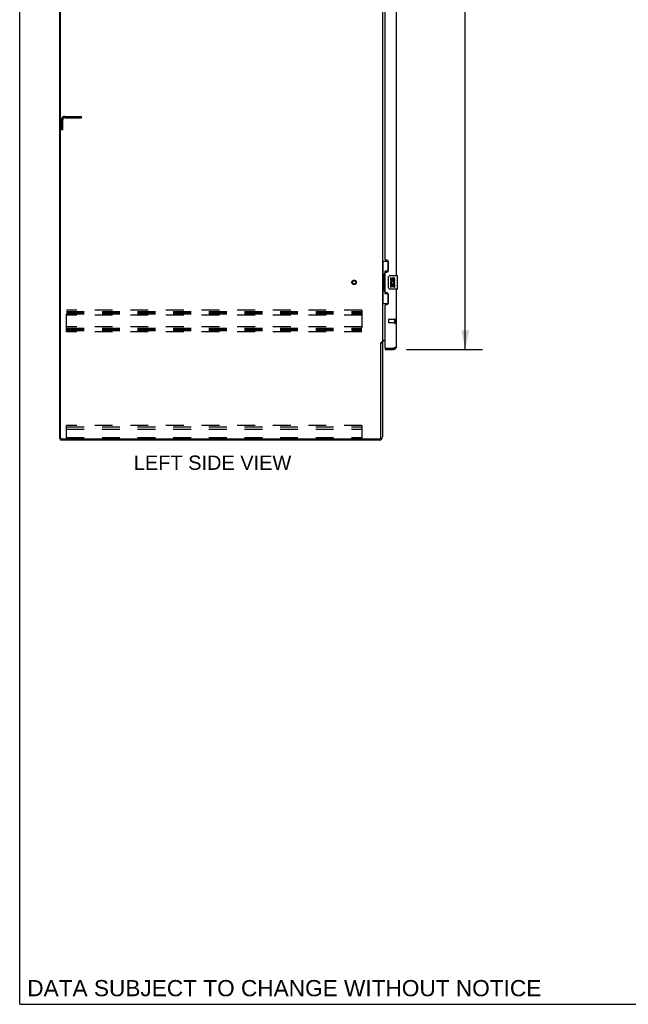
# Model space of a CAD drawing. Header units: inches. Extents: x 0 to 241, y 0 to 156.
# Tile 1 of 21: x 0 to 45, y 0 to 73. Entities that reach past the tile are written whole.
import ezdxf

# ---------------------------------------------------------------- set-up
doc = ezdxf.new("R2010")
doc.units = ezdxf.units.IN
doc.header["$LTSCALE"] = 13.26
doc.header["$MEASUREMENT"] = 0
doc.linetypes.add('HIDDEN', pattern=[0.2, 0.1, -0.1])
doc.layers.get('0').update_dxf_attribs({"linetype": 'CONTINUOUS'})
for name, color, linetype in [('02___PRT_ALL_AXES', 7, 'CONTINUOUS'), ('DEFAULT_2', 8, 'HIDDEN'), ('DIMENSIONS', 7, 'CONTINUOUS')]:
    doc.layers.add(name, color=color, linetype=linetype)
doc.styles.get("Standard").update_dxf_attribs({"font": 'arial.ttf'})
doc.dimstyles.new('DIMSTYLE_1', dxfattribs={"dimtxt": 1.063636, "dimasz": 1.418182, "dimexe": 0.09, "dimexo": 0.07, "dimgap": 0.0375, "dimtad": 0, "dimtih": 1, "dimtoh": 1, "dimzin": 4, "dimdsep": 46, "dimtxsty": 'Standard', "dimblk": '_FILLED', "dimblk1": '_FILLED', "dimblk2": '_FILLED', "dimcen": 0.09, "dimazin": 1, "dimtfac": 1, "dimtdec": 3, "dimtofl": 0, "dimtmove": 0, "dimatfit": 3, "dimldrblk": '_FILLED', "dimfxl": 1, "dimtolj": 1, "dimtzin": 4, "dimarcsym": 0})

# ---------------------------------------------------------------- blocks, each defined once
blk = doc.blocks.new('_FILLED')
at = {"color": 0, "linetype": 'ByBlock'}
blk.add_solid([(0, 0), (-1, 0.2), (-1, -0.2)], dxfattribs=at)
blk = doc.blocks.new('*D21')
at = {"layer": 'DIMENSIONS', "color": 2, "linetype": 'Continuous'}
for p, q in [((28.801, 111.232), (34.441, 111.232)), ((33.164, 111.232), (33.164, 81.849)), ((33.164, 48.732), (33.164, 78.127)), ((28.801, 48.732), (34.441, 48.732))]:
    blk.add_line(p, q, dxfattribs=at)
at = {"layer": 'DIMENSIONS', "color": 2, "linetype": 'Continuous', "xscale": 1.4181818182, "yscale": 1.4181818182, "zscale": 1.4181818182}
for p, rotation in [((33.164, 111.232), 90), ((33.164, 48.732), 270)]:
    blk.add_blockref('_FILLED', p, dxfattribs=dict(at, rotation=rotation))
at = {"layer": 'DIMENSIONS', "color": 2, "linetype": 'Continuous', "insert": (33.164, 81.318), "char_height": 1.0636, "width": 5.44076, "attachment_point": 2, "line_spacing_factor": 0.9}
blk.add_mtext('62.50\\PDOORS', dxfattribs=at)

msp = doc.modelspace()

# ---------------------------------------------------------------- linework, layer by layer
at = {"color": 7, "linetype": 'Continuous'}
for p, q in [((0, 0), (0, 156)), ((2.997, 42.086), (2.997, 113.878)), ((26.997, 55.307), (27.438, 55.307)), ((27.036, 55.307), (27.036, 54.282)), ((27.401, 55.307), (27.401, 54.527)), ((27.015, 54.282), (27.137, 54.282)), ((27.015, 54.282), (27.015, 53.182)), ((27.137, 54.312), (27.137, 54.333)), ((27.137, 53.182), (27.137, 54.282)), ((27.401, 54.572), (27.174, 54.572)), ((27.174, 54.572), (27.174, 52.892)), ((27.56, 54.232), (28.1, 54.232)), ((27.46, 53.332), (27.46, 54.132)), ((28.115, 53.247), (28.115, 54.217)), ((27.015, 53.182), (27.137, 53.182)), ((27.036, 53.182), (27.036, 52.157)), ((27.137, 53.131), (27.137, 53.152)), ((27.174, 52.892), (27.401, 52.892)), ((27.401, 52.937), (27.401, 52.157)), ((28.1, 53.232), (27.56, 53.232)), ((26.997, 52.157), (27.438, 52.157)), ((26.893, 49.222), (26.997, 49.222)), ((27.201, 48.836), (27.221, 48.836)), ((27.201, 48.836), (27.201, 48.732)), ((27.809, 48.732), (27.809, 48.836)), ((2.997, 42.086), (3.112, 42.086)), ((3.049, 42.086), (3.049, 41.982)), ((0, 0), (241.091, 0))]:
    msp.add_line(p, q, dxfattribs=at)
at = {"color": 3, "linetype": 'Continuous'}
for p, q in [((3.049, 42.148), (3.049, 113.815)), ((26.997, 110.689), (26.997, 49.274)), ((28.055, 54.232), (28.055, 79.482)), ((27.201, 55.439), (27.201, 78.274)), ((27.321, 55.379), (27.261, 55.379)), ((27.451, 54.629), (27.451, 55.249)), ((27.201, 53.024), (27.201, 54.439)), ((27.261, 54.499), (27.321, 54.499)), ((27.321, 52.964), (27.261, 52.964)), ((27.451, 52.214), (27.451, 52.834)), ((28.055, 48.978), (28.055, 53.232)), ((27.261, 52.084), (27.321, 52.084)), ((27.201, 48.856), (27.201, 52.024)), ((26.893, 42.229), (26.893, 49.234)), ((26.997, 49.274), (26.923, 49.274)), ((26.997, 49.235), (26.997, 42.228)), ((27.038, 49.43), (27.201, 49.43)), ((27.201, 49.378), (27.14, 49.378)), ((27.201, 48.732), (27.809, 48.732)), ((27.221, 48.836), (27.809, 48.836)), ((27.809, 48.836), (27.821, 48.84)), ((27.821, 48.84), (27.851, 48.851)), ((27.851, 48.851), (27.869, 48.858)), ((27.869, 48.858), (27.88, 48.863)), ((27.88, 48.863), (27.892, 48.867)), ((27.892, 48.867), (27.909, 48.874)), ((27.909, 48.874), (27.92, 48.878)), ((26.751, 41.982), (3.049, 41.982)), ((3.112, 42.086), (26.75, 42.086))]:
    msp.add_line(p, q, dxfattribs=at)
at = {"color": 7, "linetype": 'Continuous'}
for points in [[(27.174, 54.548), (27.174, 54.545), (27.175, 54.541), (27.176, 54.537), (27.177, 54.533), (27.179, 54.528), (27.181, 54.523), (27.183, 54.517), (27.186, 54.511), (27.19, 54.505), (27.193, 54.498), (27.198, 54.491), (27.203, 54.483), (27.208, 54.474), (27.21, 54.471)], [(27.46, 54.132), (27.46, 54.138), (27.461, 54.144), (27.462, 54.15), (27.463, 54.156), (27.465, 54.162), (27.467, 54.168)], [(27.21, 52.993), (27.208, 52.989), (27.203, 52.981), (27.198, 52.973), (27.193, 52.966), (27.19, 52.959), (27.186, 52.952), (27.183, 52.946), (27.181, 52.941), (27.179, 52.936), (27.177, 52.931), (27.176, 52.927), (27.175, 52.923), (27.174, 52.919), (27.174, 52.916)], [(27.467, 53.296), (27.465, 53.301), (27.463, 53.307), (27.462, 53.313), (27.461, 53.319), (27.46, 53.326), (27.46, 53.332)]]:
    msp.add_lwpolyline(points, dxfattribs=at)
at = {"color": 3, "linetype": 'Continuous'}
for points in [[(26.907, 49.256), (26.904, 49.252), (26.904, 49.25), (26.903, 49.248), (26.902, 49.247), (26.901, 49.245), (26.9, 49.243), (26.898, 49.241), (26.897, 49.24), (26.896, 49.238), (26.895, 49.236), (26.893, 49.234)], [(26.923, 49.274), (26.921, 49.273), (26.919, 49.271), (26.917, 49.27), (26.916, 49.268), (26.914, 49.267), (26.913, 49.265), (26.912, 49.264), (26.911, 49.262), (26.91, 49.261), (26.909, 49.26), (26.908, 49.258), (26.907, 49.257), (26.907, 49.256)], [(27.018, 49.407), (27.013, 49.404), (27.011, 49.403), (27.008, 49.402), (27.006, 49.401), (27.004, 49.399), (27.002, 49.398), (27, 49.396), (26.999, 49.395), (26.998, 49.393), (26.998, 49.392), (26.997, 49.391), (26.997, 49.389)], [(27.038, 49.43), (27.038, 49.428), (27.037, 49.426), (27.037, 49.424), (27.036, 49.422), (27.036, 49.421), (27.035, 49.419), (27.033, 49.418), (27.032, 49.416), (27.03, 49.414), (27.028, 49.413), (27.026, 49.412), (27.024, 49.41), (27.022, 49.409), (27.02, 49.408), (27.018, 49.407)], [(27.92, 48.878), (27.925, 48.88), (27.93, 48.883), (27.935, 48.885), (27.941, 48.887), (27.946, 48.889), (27.951, 48.892), (27.956, 48.894), (27.96, 48.896), (27.965, 48.898), (27.97, 48.9), (27.974, 48.903), (27.979, 48.905), (27.983, 48.907), (27.987, 48.909), (27.991, 48.912), (27.995, 48.914), (27.999, 48.916), (28.003, 48.918), (28.007, 48.92), (28.01, 48.923), (28.014, 48.925), (28.017, 48.927), (28.02, 48.929), (28.023, 48.932), (28.026, 48.934), (28.029, 48.936), (28.032, 48.938), (28.034, 48.941), (28.036, 48.943), (28.039, 48.945), (28.041, 48.947), (28.043, 48.949), (28.045, 48.952), (28.046, 48.954), (28.048, 48.956), (28.049, 48.958), (28.05, 48.961), (28.052, 48.963), (28.053, 48.965), (28.053, 48.967), (28.054, 48.969), (28.055, 48.972), (28.055, 48.974), (28.055, 48.976), (28.055, 48.978)]]:
    msp.add_lwpolyline(points, dxfattribs=at)
for centre, radius, start, end in [((27.261, 55.439), 0.06, 180, 270), ((27.321, 55.249), 0.13, 0, 90), ((27.261, 54.439), 0.06, 90, 180), ((27.321, 54.629), 0.13, 270, 360), ((27.261, 53.024), 0.06, 180, 270), ((27.321, 52.834), 0.13, 0, 90), ((27.261, 52.024), 0.06, 90, 180), ((27.321, 52.214), 0.13, 270, 360), ((27.14, 49.235), 0.142, 90, 180), ((27.221, 48.856), 0.02, 180, 270), ((27.809, 48.978), 0.246, 270, 360), ((3.112, 42.148), 0.0625, 180, 270), ((26.75, 42.229), 0.143, 270, 360), ((26.751, 42.228), 0.246, 270, 360)]:
    msp.add_arc(centre, radius, start, end, dxfattribs=at)
at = {"color": 7, "linetype": 'Continuous'}
for centre, radius, start, end in [((27.56, 54.132), 0.1, 90, 158.79459), ((28.1, 54.217), 0.015, 0, 90), ((27.56, 53.332), 0.1, 201.20502, 270), ((28.1, 53.247), 0.015, 270, 360), ((27.809, 48.978), 0.142, 270, 311.36328), ((27.891, 49.122), 0.26, 267.37967, 270)]:
    msp.add_arc(centre, radius, start, end, dxfattribs=at)
for centre, start_param, end_param in [((27.241, 54.322), 0.699287, 1.51401), ((27.241, 54.322), -4.655602, -3.84088), ((27.241, 53.141), 0.699287, 1.51401), ((27.241, 53.141), -4.655602, -3.84088)]:
    msp.add_ellipse(centre, major_axis=(0, 0.18), ratio=0.579493, start_param=start_param, end_param=end_param, dxfattribs=at)
at = {"layer": '02___PRT_ALL_AXES', "color": 7, "linetype": 'Continuous'}
for p, q in [((27.661, 54.078), (27.598, 54.078)), ((27.598, 54.078), (27.598, 53.941)), ((27.616, 53.616), (27.598, 53.616)), ((27.598, 53.616), (27.598, 53.386)), ((27.65, 53.616), (27.678, 53.636)), ((27.65, 53.616), (27.912, 53.616)), ((27.661, 53.941), (27.661, 54.078)), ((27.661, 53.554), (27.726, 53.554)), ((27.661, 53.386), (27.661, 53.554)), ((27.726, 54.004), (27.726, 53.935)), ((27.726, 53.554), (27.726, 53.417)), ((27.786, 53.941), (27.786, 53.983)), ((27.786, 53.554), (27.849, 53.554)), ((27.786, 53.417), (27.786, 53.554)), ((27.842, 53.652), (27.899, 53.627)), ((27.849, 53.983), (27.849, 53.847)), ((27.849, 53.847), (27.912, 53.847)), ((27.849, 53.554), (27.849, 53.386)), ((27.912, 53.847), (27.912, 53.983)), ((27.912, 53.386), (27.912, 53.616)), ((27.598, 53.386), (27.661, 53.386)), ((27.726, 53.417), (27.786, 53.417)), ((27.849, 53.386), (27.912, 53.386))]:
    msp.add_line(p, q, dxfattribs=at)
at = {"layer": '02___PRT_ALL_AXES', "color": 8, "linetype": 'HIDDEN'}
for p, q in [((27.908, 50.96), (27.461, 50.96)), ((27.908, 50.712), (27.461, 50.712)), ((27.908, 50.96), (27.908, 50.712))]:
    msp.add_line(p, q, dxfattribs=at)
msp.add_circle((24.893, 53.732), 0.124, dxfattribs=at)
at = {"layer": '02___PRT_ALL_AXES', "color": 7, "linetype": 'Continuous'}
for centre, radius, start, end in [((27.692, 53.941), 0.0943, 180, 360), ((27.752, 53.69), 0.154, 161.41988, 206.19629), ((27.755, 53.69), 0.157, 336.59665, 161.87913), ((27.755, 53.69), 0.157, 205.73705, 207.8532), ((27.692, 53.941), 0.0314, 180, 261.22946), ((27.755, 53.69), 0.0943, 336.59665, 215.11217), ((27.691, 53.946), 0.0362, 263.42855, 341.76278), ((27.818, 53.983), 0.0943, 68.69989, 167.43379), ((27.818, 53.983), 0.0314, 0, 180.04847), ((27.818, 53.983), 0.0943, 0, 68.67039)]:
    msp.add_arc(centre, radius, start, end, dxfattribs=at)
at = {"layer": 'DEFAULT_2', "color": 8, "linetype": 'HIDDEN'}
for p, q in [((3.348, 66.086), (4.601, 66.086)), ((3.348, 65.982), (4.601, 65.982)), ((4.601, 65.982), (4.601, 66.086)), ((3.101, 65.086), (3.101, 65.839)), ((3.205, 65.086), (3.205, 65.839)), ((3.205, 65.086), (3.101, 65.086)), ((25.476, 51.669), (3.476, 51.669)), ((3.476, 50.044), (3.476, 51.669)), ((3.476, 51.565), (25.476, 51.565)), ((3.476, 51.475), (25.476, 51.475)), ((3.476, 51.398), (25.476, 51.398)), ((25.476, 51.669), (25.476, 50.044)), ((25.476, 51.294), (3.476, 51.294)), ((27.451, 50.95), (27.451, 50.722)), ((27.908, 50.978), (27.908, 50.694)), ((27.951, 50.978), (27.951, 50.694)), ((25.476, 50.419), (3.476, 50.419)), ((3.476, 50.315), (25.476, 50.315)), ((3.476, 50.225), (25.476, 50.225)), ((3.476, 50.148), (25.476, 50.148)), ((25.476, 50.044), (3.476, 50.044)), ((25.476, 43.086), (3.476, 43.086)), ((3.476, 42.086), (3.476, 43.086)), ((3.476, 42.982), (25.476, 42.982)), ((3.476, 42.981), (25.476, 42.981)), ((3.476, 42.805), (25.476, 42.805)), ((25.476, 43.086), (25.476, 42.086)), ((3.476, 42.19), (25.476, 42.19))]:
    msp.add_line(p, q, dxfattribs=at)
for radius in [0.164, 0.124]:
    msp.add_circle((24.893, 53.732), radius, dxfattribs=at)
for centre, radius, start, end in [((3.348, 65.839), 0.246, 90, 180), ((3.348, 65.839), 0.142, 90, 180), ((27.461, 50.95), 0.01, 90, 180), ((27.461, 50.722), 0.01, 180, 270), ((27.93, 50.978), 0.0215, 0, 180), ((27.93, 50.694), 0.0215, 180, 360)]:
    msp.add_arc(centre, radius, start, end, dxfattribs=at)

# ---------------------------------------------------------------- texts
at = {"layer": 'DIMENSIONS', "color": 2, "linetype": 'Continuous', "attachment_point": 2, "line_spacing_factor": 0.9}
for s, insert, char_height, width in [('LEFT SIDE VIEW', (14.357, 40.84), 1.06364, 11.69605), ('DATA SUBJECT TO CHANGE WITHOUT NOTICE', (19.696, 1.806), 1.20545, 38.18916)]:
    msp.add_mtext(s, dxfattribs=dict(at, insert=insert, char_height=char_height, width=width))

# ---------------------------------------------------------------- dimensions: what is measured, and where the dimension line sits
at = {"layer": 'DIMENSIONS', "color": 2, "linetype": 'Continuous'}
dim = msp.add_linear_dim(base=(33.164, 111.232), p1=(28.731, 48.732), p2=(28.731, 111.232), angle=90, text='<>\\PDOORS', dimstyle='DIMSTYLE_1', dxfattribs=at)
dim.commit()
dim.dimension.update_dxf_attribs({"geometry": '*D21', "text_midpoint": (33.164, 79.988), "dimtype": 160})

doc.saveas('drawing.dxf')
